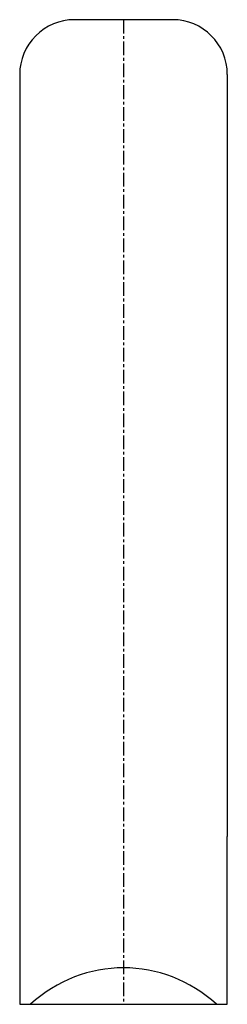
# Model space of a CAD drawing. Extents: x 70.5 to 89.5, y 56.7 to 146.7.
import ezdxf

# ---------------------------------------------------------------- set-up
doc = ezdxf.new("R2010")
doc.units = 0
doc.linetypes.add('CENTER', pattern=[2, 1.25, -0.25, 0.25, -0.25])
doc.layers.get('0').update_dxf_attribs({"linetype": 'CONTINUOUS'})
doc.layers.add('BRAUER-1', color=1, linetype='CENTER')

msp = doc.modelspace()

# ---------------------------------------------------------------- linework, layer by layer
for p, q in [((84.499999, 146.665152), (75.499999, 146.665152)), ((70.499999, 141.665152), (70.5, 72.931721)), ((89.499999, 141.665152), (89.5, 71.992675)), ((70.5, 72.931721), (70.5, 56.665151)), ((89.5, 56.665152), (89.5, 71.992675)), ((70.5, 56.665151), (71.5, 56.665151)), ((71.5, 56.665151), (88.5, 56.665152)), ((88.5, 56.665152), (89.5, 56.665152))]:
    msp.add_line(p, q)
for centre, radius, start, end in [((75.499999, 141.665152), 5, 90, 180.000011), ((84.499999, 141.665152), 5, 0.000001, 90), ((80, 47.5), 12.5, 47.156358, 132.843643)]:
    msp.add_arc(centre, radius, start, end)
at = {"layer": 'BRAUER-1'}
msp.add_line((79.999999, 146.665152), (80, 56.665151), dxfattribs=at)

doc.saveas('drawing.dxf')
